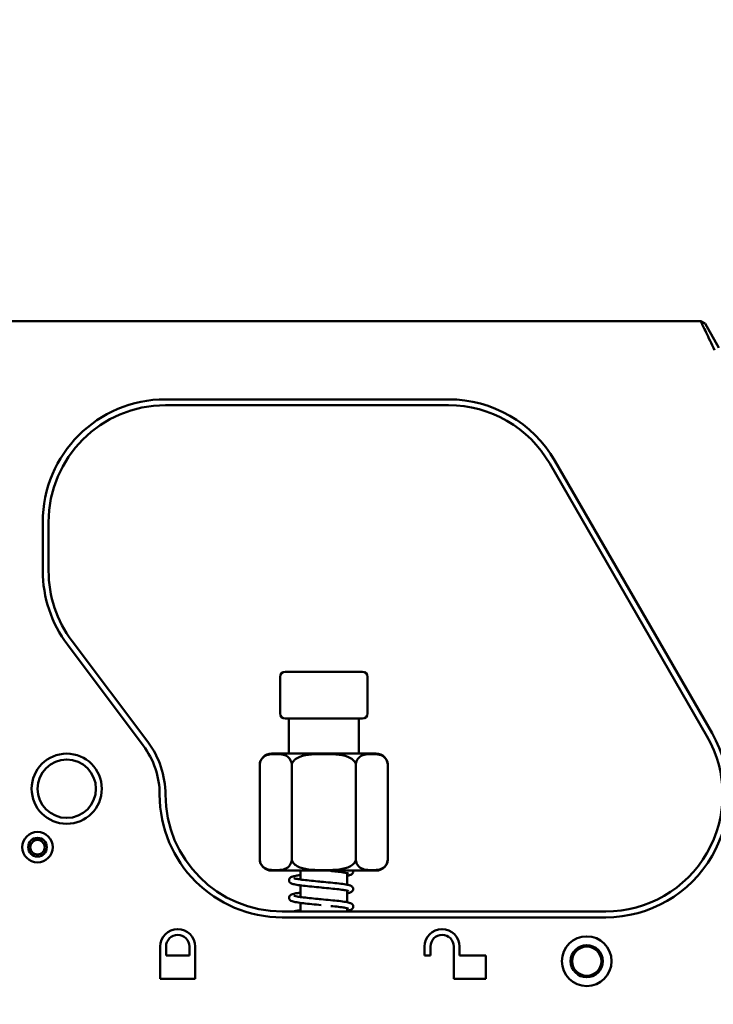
# Paper-space layout 'Sheet_1' of a CAD drawing. Header units: millimetres. Extents: x 1 to 117, y 1 to 117.
# Tile 43 of 73: x 41.36 to 46.04, y 58.84 to 65.47. Entities that reach past the tile are written whole.
import ezdxf

# ---------------------------------------------------------------- set-up
doc = ezdxf.new("R2010")
doc.units = ezdxf.units.MM
doc.layers.add('Dimension (ISO)', color=7, linetype='Continuous', lineweight=25)
doc.layers.add('Visible (ISO)', color=7, linetype='Continuous', lineweight=50)
doc.styles.add('Note Text (ANSI)', font='tahoma.ttf')
doc.dimstyles.new('Default (ISO)', dxfattribs={"dimtxt": 0.511811, "dimasz": 0.098425, "dimexe": 0.125, "dimexo": 0, "dimgap": 0.03, "dimtad": 1, "dimlfac": 25.4, "dimrnd": 1e-08, "dimzin": 0, "dimdsep": 46, "dimtxsty": 'Note Text (ANSI)', "dimcen": 0.09, "dimdle": 0.393701, "dimclrd": 256, "dimclre": 256, "dimclrt": 256, "dimazin": 0, "dimtfac": 0.269631, "dimtmove": 0, "dimatfit": 3, "dimfxl": 1, "dimtolj": 1, "dimtzin": 0, "dimlwd": -1, "dimlwe": -1, "dimarcsym": 0})

# ---------------------------------------------------------------- blocks, each defined once
blk = doc.blocks.new('*D10')
at = {"layer": 'Defpoints', "color": 0, "transparency": 16777216}
for p in [(78.8366, 71.3977), (39.4822, 63.2481), (78.8366, 63.2481)]:
    blk.add_point(p, dxfattribs=at)
at = {"layer": 'Dimension (ISO)', "transparency": 16777216}
for p, q in [((39.4822, 63.2481), (39.4822, 71.5227)), ((78.8366, 63.2481), (78.8366, 71.5227)), ((39.5807, 71.3977), (78.7381, 71.3977))]:
    blk.add_line(p, q, dxfattribs=at)
for points in [[(39.5807, 71.4141), (39.5807, 71.3813), (39.4822, 71.3977)], [(78.7381, 71.4141), (78.7381, 71.3813), (78.8366, 71.3977)]]:
    blk.add_solid(points, dxfattribs=at)
at = {"layer": 'Dimension (ISO)', "transparency": 16777216, "insert": (55.4054, 72.0973), "char_height": 0.511811, "attachment_point": 1, "style": 'Note Text (ANSI)'}
blk.add_mtext('\\A1;999.60 mm [999.600 in]', dxfattribs=at)
blk = doc.blocks.new('*D12')
at = {"layer": 'Defpoints', "color": 0, "transparency": 16777216}
for p in [(39.4822, 67.786), (49.3172, 65.374), (39.4822, 63.2481)]:
    blk.add_point(p, dxfattribs=at)
at = {"layer": 'Dimension (ISO)', "transparency": 16777216}
for p, q in [((39.4822, 63.2481), (39.4822, 67.911)), ((49.3172, 65.374), (49.3172, 67.911)), ((49.2188, 67.786), (39.5807, 67.786))]:
    blk.add_line(p, q, dxfattribs=at)
for points in [[(39.5807, 67.8024), (39.5807, 67.7696), (39.4822, 67.786)], [(49.2188, 67.8024), (49.2188, 67.7696), (49.3172, 67.786)]]:
    blk.add_solid(points, dxfattribs=at)
at = {"layer": 'Dimension (ISO)', "transparency": 16777216, "insert": (40.6529, 68.4856), "char_height": 0.511811, "attachment_point": 1, "style": 'Note Text (ANSI)'}
blk.add_mtext('\\A1;249.81 mm [249.808 in]', dxfattribs=at)
blk = doc.blocks.new('*D13')
at = {"layer": 'Defpoints', "color": 0, "transparency": 16777216}
for p in [(39.4822, 63.445), (36.0177, 58.7206), (39.4822, 58.7206)]:
    blk.add_point(p, dxfattribs=at)
at = {"layer": 'Dimension (ISO)', "transparency": 16777216}
for p, q in [((39.4822, 63.445), (35.8927, 63.445)), ((36.0177, 63.3465), (36.0177, 58.819)), ((39.4822, 58.7206), (35.8927, 58.7206)), ((36.0177, 54.9537), (36.0177, 58.7206)), ((43.6295, 54.9537), (36.0177, 54.9537))]:
    blk.add_line(p, q, dxfattribs=at)
for points in [[(36.0013, 63.3465), (36.0341, 63.3465), (36.0177, 63.445)], [(36.0013, 58.819), (36.0341, 58.819), (36.0177, 58.7206)]]:
    blk.add_solid(points, dxfattribs=at)
at = {"layer": 'Dimension (ISO)', "transparency": 16777216, "insert": (36.1461, 55.6532), "char_height": 0.511811, "attachment_point": 1, "style": 'Note Text (ANSI)'}
blk.add_mtext('\\A1;120.00 mm [120.000 in]', dxfattribs=at)

psp = doc.layouts.new('Sheet_1')

# ---------------------------------------------------------------- linework, layer by layer
at = {"layer": 'Visible (ISO)'}
for p, q in [((39.48222, 63.44497), (45.95073, 63.44497)), ((45.95077, 63.44494), (45.98026, 63.42792)), ((46.07422, 63.26516), (45.98025, 63.42792)), ((45.99463, 63.35298), (45.99463, 63.35298)), ((42.34435, 62.91751), (44.25194, 62.91751)), ((42.34435, 62.87814), (44.25194, 62.87814)), ((44.93385, 62.48444), (45.99314, 60.64969)), ((46.02724, 60.66937), (44.96795, 62.50412)), ((41.51757, 61.76316), (41.51757, 62.09073)), ((41.55694, 61.76316), (41.55694, 62.09073)), ((41.6835, 61.26633), (42.19436, 60.58683)), ((42.22583, 60.61049), (41.71497, 61.28999)), ((43.67211, 61.08276), (43.15061, 61.08276)), ((43.11714, 60.80126), (43.11714, 61.0493)), ((43.70557, 60.80126), (43.70557, 61.0493)), ((43.15061, 60.7678), (43.67211, 60.7678)), ((43.17514, 60.7678), (43.17514, 60.53158)), ((43.64758, 60.7678), (43.64758, 60.53158)), ((43.05822, 60.53158), (43.76449, 60.53158)), ((42.97948, 60.45284), (42.97948, 59.82292)), ((43.19542, 60.45284), (43.19542, 59.82292)), ((43.6273, 60.45284), (43.6273, 59.82292)), ((43.84323, 60.45284), (43.84323, 59.82292)), ((43.76449, 59.74418), (43.05822, 59.74418)), ((43.25388, 59.74418), (43.25388, 59.6842)), ((43.56884, 59.72701), (43.56884, 59.64903)), ((43.25388, 59.64467), (43.25388, 59.56609)), ((43.56884, 59.6089), (43.56884, 59.53092)), ((43.25388, 59.52656), (43.25388, 59.46859)), ((43.56884, 59.49079), (43.56884, 59.46859)), ((45.31123, 59.46859), (43.13175, 59.46859)), ((45.31123, 59.42922), (43.13175, 59.42922)), ((42.309, 59.01583), (42.309, 59.23237)), ((42.34837, 59.23237), (42.34837, 59.17331)), ((42.50585, 59.17331), (42.50585, 59.23237)), ((42.54522, 59.23237), (42.54522, 59.01583)), ((44.09049, 59.17331), (44.09049, 59.23237)), ((44.12986, 59.23237), (44.12986, 59.17331)), ((44.28734, 59.01583), (44.28734, 59.23237)), ((44.32671, 59.23237), (44.32671, 59.17331)), ((42.34837, 59.17331), (42.50585, 59.17331)), ((44.12986, 59.17331), (44.09049, 59.17331)), ((44.32671, 59.17331), (44.50388, 59.17331)), ((44.50388, 59.17331), (44.50388, 59.01583)), ((42.54522, 59.01583), (42.309, 59.01583)), ((44.50388, 59.01583), (44.28734, 59.01583))]:
    psp.add_line(p, q, dxfattribs=at)
for centre, radius in [((41.67908, 60.29536), 0.23622), ((41.67908, 60.29536), 0.19685), ((41.48222, 59.90166), 0.10236), ((41.48222, 59.90166), 0.06299), ((41.48222, 59.90166), 0.04921), ((45.18301, 59.13394), 0.16732), ((45.18301, 59.13394), 0.10827), ((45.18301, 59.13394), 0.09843)]:
    psp.add_circle(centre, radius, dxfattribs=at)
for centre, radius, start, end in [((42.34435, 62.09073), 0.82677, 90, 180), ((42.34435, 62.09073), 0.7874, 90, 180), ((44.25194, 62.09073), 0.82677, 30, 89.999999), ((44.25194, 62.09073), 0.7874, 29.999999, 90), ((42.34435, 61.76316), 0.82677, 180, 216.936135), ((42.34435, 61.76316), 0.7874, 179.999999, 216.936135), ((43.15061, 61.0493), 0.03346, 90, 180), ((43.67211, 61.0493), 0.03346, 0, 90), ((43.15061, 60.80126), 0.03346, 180, 270), ((43.67211, 60.80126), 0.03346, 270, 0), ((41.75379, 60.25561), 0.59055, 0.015777, 36.936138), ((45.31123, 60.25599), 0.82677, 269.999998, 29.999999), ((45.31123, 60.25599), 0.7874, 269.999999, 30), ((41.75379, 60.25561), 0.55118, 0.015777, 36.936137), ((43.05822, 60.45284), 0.07874, 90, 180), ((43.76449, 60.45284), 0.07874, 0, 90), ((43.13175, 60.25599), 0.82677, 180.015767, 269.999976), ((43.13175, 60.25599), 0.7874, 180.015767, 269.999994), ((43.05822, 59.82292), 0.07874, 180, 270), ((43.76449, 59.82292), 0.07874, 270, 0), ((42.42711, 59.23237), 0.11811, 0, 180), ((44.2086, 59.23237), 0.11811, 0, 180), ((42.42711, 59.23237), 0.07874, 0, 180), ((44.2086, 59.23237), 0.07874, 0, 180)]:
    psp.add_arc(centre, radius, start, end, dxfattribs=at)
for points, knots in [([(45.95073, 63.44497), (45.95094, 63.44497), (45.95222, 63.44196), (45.95505, 63.43592), (45.95788, 63.42989), (45.96227, 63.42077), (45.96782, 63.40915), (45.97337, 63.39754), (45.98008, 63.38351), (45.98781, 63.3673), (45.99554, 63.35108), (46.00429, 63.33268), (46.01391, 63.31261), (46.02354, 63.29253), (46.03405, 63.27077), (46.0447, 63.24811)], [0, 0, 0, 0, 0.2, 0.2, 0.2, 0.4, 0.4, 0.4, 0.6, 0.6, 0.6, 0.8, 0.8, 0.8, 1, 1, 1, 1]), ([(43.19542, 60.45284), (43.19542, 60.45878), (43.19456, 60.4657), (43.19158, 60.47805), (43.18857, 60.48517), (43.18085, 60.49847), (43.17414, 60.50542), (43.15619, 60.51897), (43.14242, 60.5233), (43.11449, 60.52818), (43.10034, 60.52876), (43.08745, 60.52876), (43.07457, 60.52876), (43.06041, 60.52818), (43.03249, 60.5233), (43.01871, 60.51897), (43.00076, 60.50542), (42.99405, 60.49847), (42.98633, 60.48517), (42.98332, 60.47805), (42.98034, 60.4657), (42.97948, 60.45878), (42.97948, 60.45284)], [1.7796165, 1.7796165, 1.7796165, 1.7796165, 1.8248814, 1.8248814, 1.8841011, 1.8841011, 1.9801263, 1.9801263, 2.1764742, 2.1764742, 2.372822, 2.372822, 2.372822, 2.5691699, 2.5691699, 2.7655178, 2.7655178, 2.861543, 2.861543, 2.9207627, 2.9207627, 2.9660275, 2.9660275, 2.9660275, 2.9660275]), ([(43.6273, 60.45284), (43.6273, 60.45878), (43.62558, 60.4657), (43.61962, 60.47805), (43.6136, 60.48517), (43.59816, 60.49847), (43.58473, 60.50542), (43.54884, 60.51897), (43.52129, 60.5233), (43.46543, 60.52818), (43.43713, 60.52876), (43.41136, 60.52876), (43.38559, 60.52876), (43.35728, 60.52818), (43.30143, 60.5233), (43.27388, 60.51897), (43.23798, 60.50542), (43.22455, 60.49847), (43.20912, 60.48517), (43.2031, 60.47805), (43.19714, 60.4657), (43.19542, 60.45878), (43.19542, 60.45284)], [1.7796165, 1.7796165, 1.7796165, 1.7796165, 1.8248814, 1.8248814, 1.8841011, 1.8841011, 1.9801263, 1.9801263, 2.1764742, 2.1764742, 2.372822, 2.372822, 2.372822, 2.5691699, 2.5691699, 2.7655178, 2.7655178, 2.861543, 2.861543, 2.9207627, 2.9207627, 2.9660275, 2.9660275, 2.9660275, 2.9660275]), ([(43.84323, 60.45284), (43.84323, 60.45878), (43.84238, 60.4657), (43.8394, 60.47805), (43.83639, 60.48517), (43.82867, 60.49847), (43.82195, 60.50542), (43.80401, 60.51897), (43.79023, 60.5233), (43.7623, 60.52818), (43.74815, 60.52876), (43.73527, 60.52876), (43.72238, 60.52876), (43.70823, 60.52818), (43.6803, 60.5233), (43.66653, 60.51897), (43.64858, 60.50542), (43.64186, 60.49847), (43.63414, 60.48517), (43.63114, 60.47805), (43.62816, 60.4657), (43.6273, 60.45878), (43.6273, 60.45284)], [1.7796165, 1.7796165, 1.7796165, 1.7796165, 1.8248814, 1.8248814, 1.8841011, 1.8841011, 1.9801263, 1.9801263, 2.1764742, 2.1764742, 2.372822, 2.372822, 2.372822, 2.5691699, 2.5691699, 2.7655178, 2.7655178, 2.861543, 2.861543, 2.9207627, 2.9207627, 2.9660275, 2.9660275, 2.9660275, 2.9660275]), ([(42.97948, 59.82292), (42.97948, 59.81698), (42.98034, 59.81006), (42.98332, 59.79771), (42.98633, 59.79058), (42.99405, 59.77729), (43.00076, 59.77034), (43.01871, 59.75679), (43.03249, 59.75246), (43.06041, 59.74758), (43.07457, 59.747), (43.10034, 59.747), (43.11449, 59.74758), (43.14242, 59.75246), (43.15619, 59.75679), (43.17414, 59.77034), (43.18085, 59.77729), (43.18857, 59.79058), (43.19158, 59.79771), (43.19456, 59.81006), (43.19542, 59.81698), (43.19542, 59.82292)], [-1.7796165, -1.7796165, -1.7796165, -1.7796165, -1.7343517, -1.7343517, -1.6751319, -1.6751319, -1.5791067, -1.5791067, -1.3827589, -1.3827589, -1.186411, -1.186411, -0.9900632, -0.9900632, -0.7937153, -0.7937153, -0.6976901, -0.6976901, -0.6384704, -0.6384704, -0.5932055, -0.5932055, -0.5932055, -0.5932055]), ([(43.19542, 59.82292), (43.19542, 59.81698), (43.19714, 59.81006), (43.2031, 59.79771), (43.20912, 59.79058), (43.22455, 59.77729), (43.23798, 59.77034), (43.27388, 59.75679), (43.30143, 59.75246), (43.35728, 59.74758), (43.38559, 59.747), (43.43713, 59.747), (43.46543, 59.74758), (43.52129, 59.75246), (43.54884, 59.75679), (43.58473, 59.77034), (43.59816, 59.77729), (43.6136, 59.79058), (43.61962, 59.79771), (43.62558, 59.81006), (43.6273, 59.81698), (43.6273, 59.82292)], [-1.7796165, -1.7796165, -1.7796165, -1.7796165, -1.7343517, -1.7343517, -1.6751319, -1.6751319, -1.5791067, -1.5791067, -1.3827589, -1.3827589, -1.186411, -1.186411, -0.9900632, -0.9900632, -0.7937153, -0.7937153, -0.6976901, -0.6976901, -0.6384704, -0.6384704, -0.5932055, -0.5932055, -0.5932055, -0.5932055]), ([(43.6273, 59.82292), (43.6273, 59.81698), (43.62816, 59.81006), (43.63114, 59.79771), (43.63414, 59.79058), (43.64186, 59.77729), (43.64858, 59.77034), (43.66653, 59.75679), (43.6803, 59.75246), (43.70823, 59.74758), (43.72238, 59.747), (43.74815, 59.747), (43.7623, 59.74758), (43.79023, 59.75246), (43.80401, 59.75679), (43.82195, 59.77034), (43.82867, 59.77729), (43.83639, 59.79058), (43.8394, 59.79771), (43.84238, 59.81006), (43.84323, 59.81698), (43.84323, 59.82292)], [-1.7796165, -1.7796165, -1.7796165, -1.7796165, -1.7343517, -1.7343517, -1.6751319, -1.6751319, -1.5791067, -1.5791067, -1.3827589, -1.3827589, -1.186411, -1.186411, -0.9900632, -0.9900632, -0.7937153, -0.7937153, -0.6976901, -0.6976901, -0.6384704, -0.6384704, -0.5932055, -0.5932055, -0.5932055, -0.5932055]), ([(43.57838, 59.72412), (43.57838, 59.72412), (43.57814, 59.72424), (43.57686, 59.72475), (43.57521, 59.72532), (43.56908, 59.72703), (43.56328, 59.72834), (43.54715, 59.73136), (43.53569, 59.73312), (43.5081, 59.73675), (43.4912, 59.73859), (43.46846, 59.7408), (43.46364, 59.74126), (43.45875, 59.74174)], [0.88824389, 0.88824389, 0.88824389, 0.88824389, 0.91356439, 0.91356439, 0.97156889, 0.97156889, 1.07633459, 1.07633459, 1.21146849, 1.21146849, 1.36305985, 1.36305985, 1.40272044, 1.40272044, 1.40272044, 1.40272044]), ([(43.60933, 59.74418), (43.61008, 59.74148), (43.6103, 59.73848), (43.60955, 59.7329), (43.60861, 59.73029), (43.60622, 59.72592), (43.60473, 59.72412), (43.60146, 59.72093), (43.59968, 59.71969), (43.59486, 59.71681), (43.59196, 59.71565), (43.58324, 59.71261), (43.57666, 59.71095), (43.56884, 59.70938)], [0.80292196, 0.80292196, 0.80292196, 0.80292196, 0.83144578, 0.83144578, 0.85942915, 0.85942915, 0.88826778, 0.88826778, 0.92472108, 0.92472108, 0.99141742, 0.99141742, 1.10717754, 1.10717754, 1.10717754, 1.10717754]), ([(43.39357, 59.62999), (43.37207, 59.63213), (43.35026, 59.63433), (43.30985, 59.63848), (43.29074, 59.64042), (43.2566, 59.64419), (43.24121, 59.64625), (43.21556, 59.65067), (43.20543, 59.65291), (43.19254, 59.65759), (43.18791, 59.65909), (43.18169, 59.66598), (43.1806, 59.66745), (43.17895, 59.67048), (43.1783, 59.672), (43.17706, 59.67637), (43.17682, 59.6795), (43.17766, 59.68524), (43.17864, 59.68788), (43.18118, 59.6923), (43.18275, 59.6941), (43.18598, 59.69708), (43.18763, 59.69819), (43.19186, 59.70063), (43.19425, 59.70159), (43.20371, 59.70497), (43.21231, 59.70698), (43.23086, 59.71046), (43.23956, 59.71186), (43.25073, 59.71345), (43.25229, 59.71367), (43.25388, 59.71389)], [0, 0, 0, 0, 0.1646506, 0.1646506, 0.3257264, 0.3257264, 0.4889686, 0.4889686, 0.6595117, 0.6595117, 0.7626563, 0.7626563, 0.7846547, 0.7846547, 0.8020341, 0.8020341, 0.8318636, 0.8318636, 0.8597085, 0.8597085, 0.8881232, 0.8881232, 0.9211431, 0.9211431, 0.9782619, 0.9782619, 1.1311398, 1.1311398, 1.236113, 1.236113, 1.2528213, 1.2528213, 1.2528213, 1.2528213]), ([(43.20931, 59.69328), (43.20931, 59.69328), (43.20952, 59.69318), (43.21074, 59.69267), (43.21248, 59.69205), (43.21867, 59.6903), (43.22425, 59.68904), (43.24, 59.68614), (43.25127, 59.68445), (43.27857, 59.68112), (43.29546, 59.67941), (43.33165, 59.67562), (43.35147, 59.67359), (43.37878, 59.67084), (43.38618, 59.6701), (43.39357, 59.66936)], [0.89072514, 0.89072514, 0.89072514, 0.89072514, 0.91569639, 0.91569639, 0.97618162, 0.97618162, 1.07695419, 1.07695419, 1.21044116, 1.21044116, 1.36121848, 1.36121848, 1.51538653, 1.51538653, 1.57197791, 1.57197791, 1.57197791, 1.57197791]), ([(43.39357, 59.66936), (43.415, 59.66723), (43.43674, 59.6651), (43.47699, 59.66127), (43.49607, 59.65944), (43.53047, 59.65535), (43.54604, 59.65314), (43.57157, 59.64866), (43.58157, 59.64645), (43.59159, 59.64303), (43.5937, 59.64222), (43.59763, 59.64027), (43.59942, 59.63926), (43.60336, 59.63618), (43.60567, 59.63387), (43.60818, 59.62933), (43.60883, 59.62779), (43.61007, 59.62344), (43.6103, 59.62041), (43.60955, 59.61479), (43.60861, 59.61218), (43.60622, 59.60781), (43.60473, 59.60601), (43.60146, 59.60282), (43.59968, 59.60158), (43.59486, 59.5987), (43.59196, 59.59754), (43.58324, 59.5945), (43.57666, 59.59284), (43.56884, 59.59127)], [0, 0, 0, 0, 0.1640626, 0.1640626, 0.3242971, 0.3242971, 0.489845, 0.489845, 0.6581696, 0.6581696, 0.7081465, 0.7081465, 0.7456969, 0.7456969, 0.7854176, 0.7854176, 0.8025534, 0.8025534, 0.8314458, 0.8314458, 0.8594292, 0.8594292, 0.8882678, 0.8882678, 0.9247211, 0.9247211, 0.9914174, 0.9914174, 1.1071775, 1.1071775, 1.1071775, 1.1071775]), ([(43.57838, 59.60601), (43.57838, 59.60601), (43.57814, 59.60613), (43.57686, 59.60664), (43.57521, 59.60721), (43.56908, 59.60892), (43.56328, 59.61023), (43.54715, 59.61325), (43.53569, 59.61501), (43.5081, 59.61864), (43.4912, 59.62048), (43.45475, 59.62402), (43.43476, 59.62592), (43.40766, 59.6286), (43.40061, 59.62929), (43.39357, 59.62999)], [0.88824389, 0.88824389, 0.88824389, 0.88824389, 0.91356439, 0.91356439, 0.97156889, 0.97156889, 1.07633459, 1.07633459, 1.21146849, 1.21146849, 1.36305985, 1.36305985, 1.51804848, 1.51804848, 1.57196055, 1.57196055, 1.57196055, 1.57196055]), ([(43.39357, 59.51188), (43.37207, 59.51402), (43.35026, 59.51622), (43.30985, 59.52037), (43.29074, 59.52231), (43.2566, 59.52608), (43.24121, 59.52814), (43.21556, 59.53256), (43.20543, 59.5348), (43.19254, 59.53948), (43.18791, 59.54098), (43.18169, 59.54787), (43.1806, 59.54934), (43.17895, 59.55237), (43.1783, 59.55389), (43.17706, 59.55826), (43.17682, 59.56139), (43.17766, 59.56713), (43.17864, 59.56977), (43.18118, 59.57419), (43.18275, 59.57599), (43.18598, 59.57897), (43.18763, 59.58008), (43.19186, 59.58252), (43.19425, 59.58348), (43.20371, 59.58686), (43.21231, 59.58887), (43.23086, 59.59235), (43.23956, 59.59375), (43.25073, 59.59534), (43.25229, 59.59556), (43.25388, 59.59578)], [0, 0, 0, 0, 0.1646506, 0.1646506, 0.3257264, 0.3257264, 0.4889686, 0.4889686, 0.6595117, 0.6595117, 0.7626563, 0.7626563, 0.7846547, 0.7846547, 0.8020341, 0.8020341, 0.8318636, 0.8318636, 0.8597085, 0.8597085, 0.8881232, 0.8881232, 0.9211431, 0.9211431, 0.9782619, 0.9782619, 1.1311398, 1.1311398, 1.236113, 1.236113, 1.2528213, 1.2528213, 1.2528213, 1.2528213]), ([(43.20931, 59.57517), (43.20931, 59.57517), (43.20952, 59.57507), (43.21074, 59.57456), (43.21248, 59.57394), (43.21867, 59.57219), (43.22425, 59.57093), (43.24, 59.56803), (43.25127, 59.56634), (43.27857, 59.56301), (43.29546, 59.5613), (43.33165, 59.55751), (43.35147, 59.55548), (43.37878, 59.55273), (43.38618, 59.55199), (43.39357, 59.55125)], [0.89072514, 0.89072514, 0.89072514, 0.89072514, 0.91569639, 0.91569639, 0.97618162, 0.97618162, 1.07695419, 1.07695419, 1.21044116, 1.21044116, 1.36121848, 1.36121848, 1.51538653, 1.51538653, 1.57197791, 1.57197791, 1.57197791, 1.57197791]), ([(43.39357, 59.55125), (43.415, 59.54912), (43.43674, 59.54699), (43.47699, 59.54316), (43.49607, 59.54133), (43.53047, 59.53724), (43.54604, 59.53503), (43.57157, 59.53055), (43.58157, 59.52834), (43.59159, 59.52492), (43.5937, 59.52411), (43.59763, 59.52216), (43.59942, 59.52115), (43.60336, 59.51807), (43.60567, 59.51576), (43.60818, 59.51122), (43.60883, 59.50968), (43.61007, 59.50533), (43.6103, 59.5023), (43.60955, 59.49668), (43.60861, 59.49407), (43.60622, 59.4897), (43.60473, 59.4879), (43.60146, 59.48471), (43.59968, 59.48347), (43.59486, 59.48059), (43.59196, 59.47943), (43.58324, 59.47639), (43.57666, 59.47473), (43.56884, 59.47316)], [0, 0, 0, 0, 0.1640626, 0.1640626, 0.3242971, 0.3242971, 0.489845, 0.489845, 0.6581696, 0.6581696, 0.7081465, 0.7081465, 0.7456969, 0.7456969, 0.7854176, 0.7854176, 0.8025534, 0.8025534, 0.8314458, 0.8314458, 0.8594292, 0.8594292, 0.8882678, 0.8882678, 0.9247211, 0.9247211, 0.9914174, 0.9914174, 1.1071775, 1.1071775, 1.1071775, 1.1071775]), ([(43.20419, 59.46859), (43.20962, 59.47008), (43.21592, 59.47144), (43.23086, 59.47424), (43.23956, 59.47564), (43.25073, 59.47723), (43.25229, 59.47745), (43.25388, 59.47767)], [1.028467, 1.028467, 1.028467, 1.028467, 1.13113981, 1.13113981, 1.23611296, 1.23611296, 1.25282127, 1.25282127, 1.25282127, 1.25282127]), ([(43.57838, 59.4879), (43.57838, 59.4879), (43.57814, 59.48802), (43.57686, 59.48853), (43.57521, 59.4891), (43.56908, 59.49081), (43.56328, 59.49212), (43.54715, 59.49514), (43.53569, 59.4969), (43.5081, 59.50053), (43.4912, 59.50237), (43.46846, 59.50458), (43.46364, 59.50504), (43.45875, 59.50551)], [0.88824389, 0.88824389, 0.88824389, 0.88824389, 0.91356439, 0.91356439, 0.97156889, 0.97156889, 1.07633459, 1.07633459, 1.21146849, 1.21146849, 1.36305985, 1.36305985, 1.40272044, 1.40272044, 1.40272044, 1.40272044])]:
    psp.add_open_spline(points, degree=3, knots=knots, dxfattribs=at)

# ---------------------------------------------------------------- dimensions: what is measured, and where the dimension line sits
at = {"layer": 'Dimension (ISO)'}
for base, p1, p2, angle, text, override, picture, middle in [((78.83656, 71.39772), (39.48222, 63.24811), (78.83656, 63.24811), 180, '<> mm [999.600 in]', {"dimgap": 0.03, "dimdec": 2, "dimlfac": 25.4, "dimpost": '', "dimtol": 0, "dimlim": 0, "dimtp": 0, "dimtm": 0, "dimtdec": 2, "dimtofl": 0, "dimatfit": 1}, '*D10', (59.15939, 71.39772)), ((39.48222, 67.786), (49.31719, 65.374), (39.48222, 63.24811), 180, '<> mm [249.808 in]', {"dimgap": 0.03, "dimdec": 2, "dimlfac": 25.4, "dimpost": '', "dimtol": 0, "dimlim": 0, "dimtp": 0, "dimtm": 0, "dimtdec": 2, "dimtofl": 0, "dimatfit": 1}, '*D12', (44.39971, 67.786)), ((36.01766, 58.72056), (39.48222, 63.44497), (39.48222, 58.72056), 270, '<> mm [120.000 in]', {"dimgap": 0.03, "dimtih": 1, "dimtoh": 1, "dimdec": 2, "dimlfac": 25.4, "dimpost": '', "dimtol": 0, "dimlim": 0, "dimtp": 0, "dimtm": 0, "dimtdec": 2, "dimtofl": 0, "dimtmove": 1, "dimatfit": 2}, '*D13', (36.12463, 54.95366))]:
    dim = psp.add_linear_dim(base=base, p1=p1, p2=p2, angle=angle, text=text, dimstyle='Default (ISO)', override=override, dxfattribs=at)
    dim.commit()
    dim.dimension.update_dxf_attribs({"geometry": picture, "text_midpoint": middle, "dimtype": 160})

doc.saveas('drawing.dxf')
